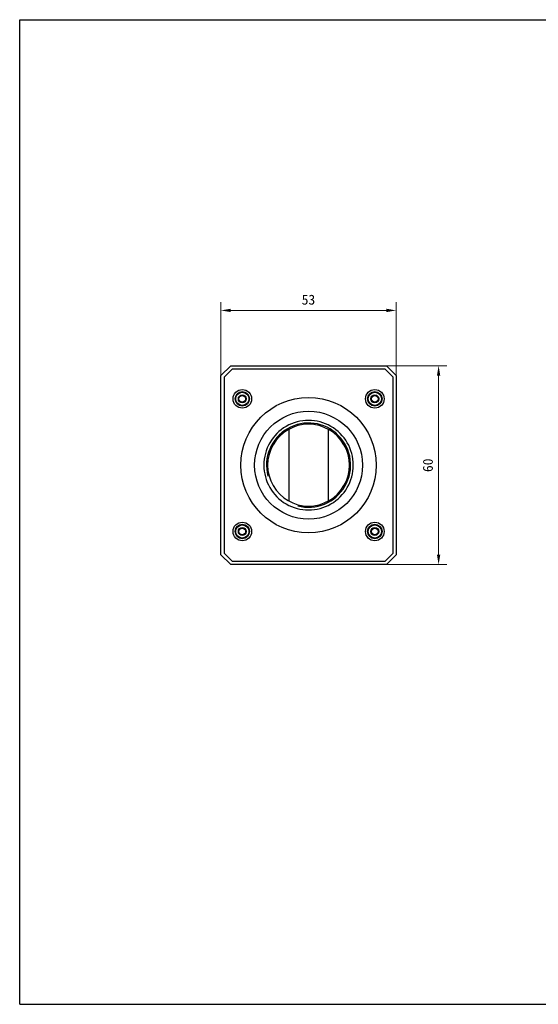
# Model space of a CAD drawing. Header units: millimetres. Extents: x 727 to 1147, y 10 to 307.
# Tile 1 of 3: x 727 to 883, y 10 to 307. Entities that reach past the tile are written whole.
import ezdxf

# ---------------------------------------------------------------- set-up
doc = ezdxf.new("R2010")
doc.units = ezdxf.units.MM
doc.header["$LTSCALE"] = 16.335
doc.header["$PDMODE"] = 3
doc.header["$PDSIZE"] = 8
doc.layers.get('0').update_dxf_attribs({"linetype": 'CONTINUOUS'})
doc.layers.get('Defpoints').update_dxf_attribs({"linetype": 'CONTINUOUS'})
doc.layers.add('00_COMPONENTS', color=7, linetype='CONTINUOUS')
doc.styles.get("Standard").update_dxf_attribs({"font": 'simfang.ttf'})
doc.dimstyles.new('DIMSTYLE_1', dxfattribs={"dimtxt": 3, "dimasz": 3, "dimexe": 2.5, "dimexo": 0, "dimgap": 0.75, "dimtad": 1, "dimdsep": 46, "dimtxsty": 'STANDARD', "dimblk": '_FILLED', "dimcen": 0.09, "dimclrd": 8, "dimclre": 8, "dimclrt": 7, "dimadec": 0, "dimazin": 0, "dimtp": 0.001, "dimtm": 0.001, "dimtfac": 1, "dimtofl": 0, "dimtmove": 0, "dimatfit": 3, "dimldrblk": '_FILLED', "dimfxl": 1, "dimtolj": 1, "dimlwd": 9, "dimlwe": 9, "dimarcsym": 0})

# ---------------------------------------------------------------- blocks, each defined once
blk = doc.blocks.new('_FILLED')
at = {"color": 0, "linetype": 'ByBlock'}
blk.add_solid([(0, 0), (-1, 0.167), (-1, -0.167)], dxfattribs=at)
blk = doc.blocks.new('*D207')
at = {"color": 8, "linetype": 'Continuous', "lineweight": 9}
for p, q in [((787.39, 169.61), (787.39, 221.56)), ((840.39, 199.38), (840.39, 221.56)), ((837.39, 219.06), (790.39, 219.06))]:
    blk.add_line(p, q, dxfattribs=at)
at = {"layer": 'Defpoints', "color": 0}
for p in [(787.39, 219.06), (840.39, 199.38), (787.39, 169.61)]:
    blk.add_point(p, dxfattribs=at)
at = {"color": 8, "linetype": 'ByBlock', "lineweight": 9, "xscale": 3, "yscale": 3, "zscale": 3, "rotation": 180}
blk.add_blockref('_FILLED', (787.39, 219.06), dxfattribs=at)
at = {"color": 8, "linetype": 'ByBlock', "lineweight": 9, "xscale": 3, "yscale": 3, "zscale": 3}
blk.add_blockref('_FILLED', (840.39, 219.06), dxfattribs=at)
at = {"color": 7, "lineweight": 30, "insert": (813.86, 223.81), "char_height": 3, "attachment_point": 2, "line_spacing_factor": 0.9}
blk.add_mtext('\\A1;53', dxfattribs=at)
blk = doc.blocks.new('*D208')
at = {"color": 8, "linetype": 'Continuous', "lineweight": 9}
for p, q in [((837.39, 202.38), (855.66, 202.38)), ((853.16, 199.38), (853.16, 145.38)), ((837.39, 142.38), (855.66, 142.38))]:
    blk.add_line(p, q, dxfattribs=at)
at = {"layer": 'Defpoints', "color": 0}
for p in [(837.39, 202.38), (837.39, 142.38), (853.16, 142.38)]:
    blk.add_point(p, dxfattribs=at)
at = {"color": 8, "linetype": 'ByBlock', "lineweight": 9, "xscale": 3, "yscale": 3, "zscale": 3}
for p, rotation in [((853.16, 202.38), 90), ((853.16, 142.38), 270)]:
    blk.add_blockref('_FILLED', p, dxfattribs=dict(at, rotation=rotation))
at = {"color": 7, "lineweight": 30, "insert": (848.41, 172.35), "char_height": 3, "attachment_point": 2, "rotation": 90, "line_spacing_factor": 0.9}
blk.add_mtext('\\A1;60', dxfattribs=at)

msp = doc.modelspace()

# ---------------------------------------------------------------- linework, layer by layer
at = {"color": 7}
for p, q in [((726.6787, 9.7543), (726.6787, 306.7543)), ((726.6787, 306.7543), (1146.6787, 306.7543)), ((726.6787, 9.7543), (1146.6787, 9.7543))]:
    msp.add_line(p, q, dxfattribs=at)
at = {"layer": '00_COMPONENTS', "color": 7}
for p, q in [((790.3937, 202.3823), (787.3937, 199.3823)), ((790.3937, 202.3823), (837.3937, 202.3823)), ((840.3937, 199.3823), (837.3937, 202.3823)), ((787.3937, 145.3823), (787.3937, 199.3823)), ((790.8079, 201.3823), (788.3937, 198.9681)), ((836.9794, 201.3823), (790.8079, 201.3823)), ((839.3937, 198.9681), (836.9794, 201.3823)), ((840.3937, 199.3823), (840.3937, 145.3823)), ((788.3937, 198.9681), (788.3937, 145.7965)), ((839.3937, 145.7965), (839.3937, 198.9681)), ((807.8937, 183.1762), (807.8937, 161.5884)), ((819.8937, 161.5884), (819.8937, 183.1762)), ((788.3937, 145.7965), (790.8079, 143.3823)), ((836.9794, 143.3823), (839.3937, 145.7965)), ((787.3937, 145.3823), (790.3937, 142.3823)), ((790.8079, 143.3823), (836.9794, 143.3823)), ((837.3937, 142.3823), (840.3937, 145.3823)), ((837.3937, 142.3823), (790.3937, 142.3823))]:
    msp.add_line(p, q, dxfattribs=at)
for centre, radius in [((793.8937, 192.3823), 2.8001), ((793.8937, 192.3823), 2.175), ((793.8937, 192.3823), 1.975), ((793.8937, 192.3823), 1.2), ((793.8937, 192.3823), 1), ((833.8937, 192.3823), 2.8001), ((833.8937, 192.3823), 2.175), ((833.8937, 192.3823), 1.975), ((833.8937, 192.3823), 1.2), ((833.8937, 192.3823), 1), ((813.8937, 172.3823), 20.4147), ((813.8937, 172.3823), 16.2897), ((793.8937, 152.3823), 2.8001), ((793.8937, 152.3823), 2.175), ((833.8937, 152.3823), 2.8001), ((833.8937, 152.3823), 2.175), ((793.8937, 152.3823), 1.975), ((793.8937, 152.3823), 1.2), ((793.8937, 152.3823), 1), ((833.8937, 152.3823), 1.975), ((833.8937, 152.3823), 1.2), ((833.8937, 152.3823), 1)]:
    msp.add_circle(centre, radius, dxfattribs=at)
for centre, radius, start, end in [((813.8936, 172.3825), 13.509, 359.999122, 180.000981), ((813.8935, 172.3824), 12.3501, 89.999118, 270.000882), ((813.8938, 172.3824), 12.3501, 269.999148, 90.000852), ((813.8936, 172.3821), 13.5089, 179.999254, 0.000849)]:
    msp.add_arc(centre, radius, start, end, dxfattribs=at)
at = {"layer": '00_COMPONENTS', "color": 4}
msp.add_arc((813.8937, 172.3823), 12.7, 255, 195, dxfattribs=at)

# ---------------------------------------------------------------- dimensions: what is measured, and where the dimension line sits
at = {"color": 7, "linetype": 'Continuous', "lineweight": 30}
for base, p1, p2, angle, picture, middle in [((787.3937, 219.0592), (840.3937, 199.3823), (787.3937, 169.6065), 180, '*D207', (813.8556, 219.0592)), ((853.1635, 142.3823), (837.3937, 202.3823), (837.3937, 142.3823), 270, '*D208', (853.1635, 172.3501))]:
    dim = msp.add_linear_dim(base=base, p1=p1, p2=p2, angle=angle, dimstyle='DIMSTYLE_1', override={"dimtxsty": 'STANDARD', "dimldrblk": '_FILLED'}, dxfattribs=at)
    dim.commit()
    dim.dimension.update_dxf_attribs({"geometry": picture, "text_midpoint": middle, "dimtype": 160})

doc.saveas('drawing.dxf')
